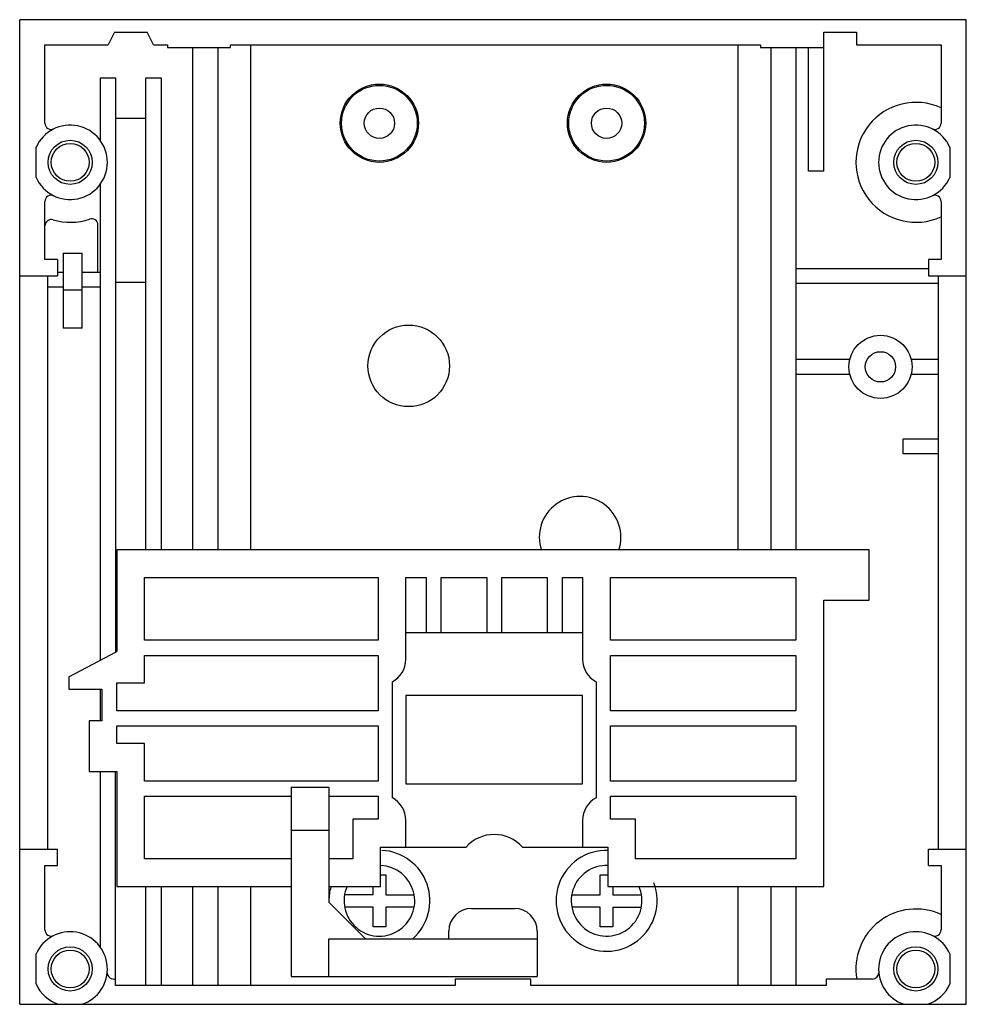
# Model space of a CAD drawing. Header units: millimetres. Extents: x 10.3 to 85.3, y 27.5 to 105.5.
import ezdxf

# ---------------------------------------------------------------- set-up
doc = ezdxf.new("R2010")
doc.units = ezdxf.units.MM
doc.header["$LTSCALE"] = 8.702009
doc.layers.get('0').update_dxf_attribs({"linetype": 'CONTINUOUS'})

msp = doc.modelspace()

# ---------------------------------------------------------------- linework, layer by layer
at = {"color": 7, "linetype": 'Continuous'}
for p, q in [((10.349, 27.503), (10.349, 105.503)), ((85.349, 105.503), (10.349, 105.503)), ((85.349, 27.503), (85.349, 105.503)), ((17.849, 104.503), (17.349, 103.503)), ((17.849, 104.503), (20.449, 104.503)), ((20.949, 103.503), (20.449, 104.503)), ((74.049, 93.503), (74.049, 104.503)), ((74.049, 104.503), (76.649, 104.503)), ((76.649, 104.503), (76.649, 103.503)), ((12.349, 97.31), (12.349, 103.503)), ((12.349, 103.503), (17.349, 103.503)), ((20.949, 103.503), (22.049, 103.503)), ((22.049, 103.503), (22.049, 103.303)), ((22.049, 103.303), (27.049, 103.303)), ((24.049, 103.303), (24.049, 63.518)), ((26.049, 103.303), (26.049, 63.518)), ((27.049, 103.303), (27.049, 103.503)), ((27.049, 103.503), (69.049, 103.503)), ((28.649, 103.503), (28.649, 63.518)), ((67.249, 103.503), (67.249, 63.518)), ((69.049, 103.503), (69.049, 103.303)), ((69.049, 103.303), (74.049, 103.303)), ((69.849, 103.303), (69.849, 63.518)), ((71.849, 103.303), (71.849, 63.518)), ((72.849, 93.503), (72.849, 103.303)), ((76.649, 103.503), (83.349, 103.503)), ((83.349, 103.503), (83.349, 97.31)), ((16.749, 95.919), (16.749, 100.903)), ((16.749, 100.903), (17.949, 100.903)), ((17.949, 100.903), (17.949, 55.405)), ((20.349, 63.518), (20.349, 100.903)), ((20.349, 100.903), (21.549, 100.903)), ((21.549, 100.903), (21.549, 63.518)), ((17.949, 97.703), (20.349, 97.703)), ((11.649, 93.015), (11.649, 95.392)), ((84.049, 95.392), (84.049, 93.015)), ((74.049, 93.503), (72.849, 93.503)), ((16.749, 54.774), (16.749, 92.488)), ((12.349, 86.503), (12.349, 91.096)), ((83.349, 91.096), (83.349, 86.503)), ((16.549, 85.503), (16.549, 89.236)), ((13.799, 87.003), (13.799, 81.073)), ((13.799, 87.003), (15.299, 87.003)), ((15.299, 81.073), (15.299, 87.003)), ((13.349, 86.503), (12.349, 86.503)), ((13.349, 86.503), (13.349, 85.203)), ((71.849, 85.803), (82.349, 85.803)), ((83.349, 86.503), (82.349, 86.503)), ((82.349, 86.503), (82.349, 85.203)), ((10.349, 85.203), (13.349, 85.203)), ((12.549, 85.203), (12.549, 39.803)), ((13.349, 85.503), (13.799, 85.503)), ((15.299, 85.503), (16.749, 85.503)), ((82.349, 85.203), (85.349, 85.203)), ((83.149, 39.803), (83.149, 85.203)), ((13.799, 84.303), (12.549, 84.303)), ((16.749, 84.303), (15.299, 84.303)), ((17.949, 84.703), (20.349, 84.703)), ((83.149, 84.603), (71.849, 84.603)), ((15.299, 84.073), (13.799, 84.073)), ((15.299, 81.073), (13.799, 81.073)), ((71.849, 78.603), (76.122, 78.603)), ((80.976, 78.603), (83.149, 78.603)), ((76.122, 77.403), (71.849, 77.403)), ((83.149, 77.403), (80.976, 77.403)), ((80.351, 72.303), (83.149, 72.303)), ((80.351, 71.103), (80.351, 72.303)), ((83.149, 71.103), (80.351, 71.103)), ((18.049, 63.518), (18.049, 55.458)), ((77.649, 63.518), (18.049, 63.518)), ((77.649, 59.518), (77.649, 63.518)), ((20.249, 56.338), (20.249, 61.318)), ((20.249, 61.318), (38.749, 61.318)), ((38.749, 61.318), (38.749, 56.338)), ((40.949, 54.829), (40.949, 61.318)), ((40.949, 61.318), (42.549, 61.318)), ((42.549, 61.318), (42.549, 56.958)), ((43.749, 56.958), (43.749, 61.318)), ((43.749, 61.318), (47.349, 61.318)), ((47.349, 61.318), (47.349, 56.958)), ((48.549, 61.318), (52.149, 61.318)), ((48.549, 56.958), (48.549, 61.318)), ((52.149, 61.318), (52.149, 56.958)), ((53.349, 61.318), (54.949, 61.318)), ((53.349, 56.958), (53.349, 61.318)), ((54.949, 61.318), (54.949, 54.829)), ((57.149, 61.318), (71.849, 61.318)), ((57.149, 56.338), (57.149, 61.318)), ((71.849, 61.318), (71.849, 56.338)), ((74.049, 59.518), (77.649, 59.518)), ((74.049, 36.833), (74.049, 59.518)), ((40.949, 56.958), (54.949, 56.958)), ((38.749, 56.338), (20.249, 56.338)), ((71.849, 56.338), (57.149, 56.338)), ((14.249, 53.458), (18.049, 55.458)), ((20.249, 52.958), (20.249, 55.138)), ((20.249, 55.138), (38.749, 55.138)), ((38.749, 55.138), (38.749, 50.763)), ((57.149, 55.138), (71.849, 55.138)), ((57.149, 50.763), (57.149, 55.138)), ((71.849, 55.138), (71.849, 50.763)), ((14.249, 53.458), (14.249, 52.458)), ((39.874, 43.86), (39.874, 53.056)), ((56.025, 53.056), (56.025, 43.86)), ((14.249, 52.458), (16.849, 52.458)), ((16.749, 49.958), (16.749, 52.458)), ((16.849, 52.458), (16.849, 49.958)), ((18.049, 50.763), (18.049, 52.958)), ((18.049, 52.958), (20.249, 52.958)), ((54.949, 51.958), (40.949, 51.958)), ((40.949, 51.958), (40.949, 44.958)), ((54.949, 44.958), (54.949, 51.958)), ((38.749, 50.763), (18.049, 50.763)), ((71.849, 50.763), (57.149, 50.763)), ((15.849, 49.958), (15.849, 45.958)), ((16.849, 49.958), (15.849, 49.958)), ((18.049, 48.158), (18.049, 49.563)), ((18.049, 49.563), (38.749, 49.563)), ((38.749, 49.563), (38.749, 45.188)), ((57.149, 49.563), (71.849, 49.563)), ((57.149, 45.188), (57.149, 49.563)), ((71.849, 49.563), (71.849, 45.188)), ((20.249, 48.158), (18.049, 48.158)), ((20.249, 45.188), (20.249, 48.158)), ((15.849, 45.958), (18.049, 45.958)), ((16.749, 32.019), (16.749, 45.958)), ((17.949, 29.003), (17.949, 45.958)), ((18.049, 45.958), (18.049, 36.833)), ((38.749, 45.188), (20.249, 45.188)), ((31.849, 44.703), (34.849, 44.703)), ((31.849, 44.703), (31.849, 29.703)), ((34.849, 44.703), (34.849, 35.603)), ((40.949, 44.958), (54.949, 44.958)), ((71.849, 45.188), (57.149, 45.188)), ((20.249, 39.033), (20.249, 43.988)), ((20.249, 43.988), (31.849, 43.988)), ((34.849, 43.988), (38.749, 43.988)), ((38.749, 43.988), (38.749, 42.158)), ((57.149, 43.988), (71.849, 43.988)), ((57.149, 42.158), (57.149, 43.988)), ((71.849, 43.988), (71.849, 39.033)), ((38.749, 42.158), (36.749, 42.158)), ((36.749, 42.158), (36.749, 39.033)), ((59.149, 42.158), (57.149, 42.158)), ((59.149, 39.033), (59.149, 42.158)), ((40.949, 39.958), (40.949, 42.087)), ((54.949, 42.087), (54.949, 39.958)), ((31.849, 41.303), (34.849, 41.303)), ((10.349, 39.803), (13.349, 39.803)), ((13.349, 38.503), (13.349, 39.803)), ((38.949, 39.958), (45.713, 39.958)), ((38.949, 36.833), (38.949, 39.958)), ((50.185, 39.958), (56.949, 39.958)), ((56.949, 39.958), (56.949, 36.833)), ((82.349, 39.803), (85.349, 39.803)), ((82.349, 38.503), (82.349, 39.803)), ((31.849, 39.033), (20.249, 39.033)), ((36.749, 39.033), (34.849, 39.033)), ((71.849, 39.033), (59.149, 39.033)), ((12.349, 33.41), (12.349, 38.503)), ((12.349, 38.503), (13.349, 38.503)), ((82.349, 38.503), (83.349, 38.503)), ((83.349, 38.503), (83.349, 33.41)), ((38.949, 37.749), (39.348, 37.749)), ((39.348, 37.749), (39.348, 36.188)), ((56.349, 37.749), (56.949, 37.749)), ((56.349, 36.188), (56.349, 37.749)), ((18.049, 36.833), (31.849, 36.833)), ((20.349, 29.003), (20.349, 36.833)), ((21.549, 36.833), (21.549, 29.003)), ((24.049, 36.833), (24.049, 29.003)), ((26.049, 36.833), (26.049, 29.003)), ((28.649, 36.833), (28.649, 29.003)), ((34.849, 36.833), (38.949, 36.833)), ((38.351, 36.188), (38.351, 36.833)), ((56.949, 36.833), (74.049, 36.833)), ((57.349, 36.833), (57.349, 36.188)), ((67.249, 36.833), (67.249, 29.003)), ((69.849, 36.833), (69.849, 29.003)), ((71.849, 36.833), (71.849, 29.003)), ((38.351, 36.188), (36.092, 36.188)), ((39.348, 36.188), (41.607, 36.188)), ((54.092, 36.188), (56.349, 36.188)), ((57.349, 36.188), (59.607, 36.188)), ((34.849, 35.603), (37.749, 32.703)), ((38.351, 35.192), (36.097, 35.192)), ((38.351, 33.645), (38.351, 35.192)), ((41.602, 35.192), (39.348, 35.192)), ((39.348, 35.192), (39.348, 33.645)), ((46.149, 35.103), (49.549, 35.103)), ((56.349, 35.192), (54.097, 35.192)), ((56.349, 33.645), (56.349, 35.192)), ((57.349, 35.192), (59.602, 35.192)), ((57.349, 35.192), (57.349, 33.645)), ((39.348, 33.645), (38.351, 33.645)), ((57.349, 33.645), (56.349, 33.645)), ((44.349, 32.703), (44.349, 33.303)), ((51.349, 33.303), (51.349, 29.703)), ((34.849, 32.703), (51.349, 32.703)), ((34.849, 29.703), (34.849, 32.703)), ((11.649, 29.115), (11.649, 31.492)), ((84.049, 31.492), (84.049, 29.115)), ((31.849, 29.703), (51.349, 29.703)), ((44.849, 29.003), (17.949, 29.003)), ((50.849, 29.503), (44.849, 29.503)), ((44.849, 29.503), (44.849, 29.003)), ((50.849, 29.003), (50.849, 29.503)), ((74.249, 29.003), (50.849, 29.003)), ((77.912, 29.503), (74.249, 29.503)), ((74.249, 29.503), (74.249, 29.003)), ((10.349, 27.503), (85.349, 27.503))]:
    msp.add_line(p, q, dxfattribs=at)
for centre, radius in [((38.849, 97.303), 3.1), ((38.849, 97.303), 3), ((56.849, 97.303), 3.1), ((56.849, 97.303), 3), ((38.849, 97.303), 1.2), ((56.849, 97.303), 1.2), ((14.349, 94.203), 1.75), ((81.349, 94.203), 1.75), ((14.349, 94.203), 1.5), ((81.349, 94.203), 1.5), ((41.173, 78.08), 3.232), ((78.549, 78.003), 2.5), ((78.549, 78.003), 1.2), ((14.349, 30.303), 1.75), ((81.349, 30.303), 1.75), ((14.349, 30.303), 1.5), ((81.349, 30.303), 1.5)]:
    msp.add_circle(centre, radius, dxfattribs=at)
for centre, radius, start, end in [((81.351, 94.203), 4.75, 65.1196, 294.8804), ((14.349, 94.203), 2.95, 203.75814, 156.24186), ((12.849, 97.31), 0.5, 180, 295.77146), ((81.349, 94.203), 2.95, 23.75814, 336.24186), ((82.849, 97.31), 0.5, 244.22854, 360), ((12.849, 91.096), 0.5, 64.22854, 180), ((82.849, 91.096), 0.5, 0, 115.77146), ((14.349, 94.203), 4.75, 253.39845, 288.89347), ((16.049, 89.236), 0.5, 0, 108.89347), ((12.849, 89.172), 0.5, 73.39845, 180), ((54.749, 64.503), 3.232, 341.702, 198.29768), ((38.949, 54.829), 2, 297.54554, 360), ((56.949, 54.829), 2, 180, 242.45446), ((38.949, 42.087), 2, 0, 62.45446), ((56.949, 42.087), 2, 117.54554, 180), ((47.949, 37.958), 3, 41.81031, 138.18969), ((38.849, 35.703), 4, 311.40962, 87.15546), ((56.849, 35.703), 4, 87.94743, 20.72546), ((38.849, 35.703), 2.8, 155.50783, 87.84352), ((56.849, 35.703), 2.8, 87.84352, 24.49241), ((38.849, 35.703), 4, 164.36427, 180), ((46.149, 33.303), 1.8, 90, 180), ((49.549, 33.303), 1.8, 0, 90), ((81.351, 30.303), 4.75, 65.1196, 189.69603), ((14.349, 30.303), 2.95, 288.34974, 156.24186), ((12.849, 33.41), 0.5, 180, 295.77146), ((81.349, 30.303), 2.95, 23.75814, 251.65026), ((82.849, 33.41), 0.5, 244.22854, 360), ((17.786, 30.003), 0.5, 179.99299, 289.03444), ((77.912, 30.003), 0.5, 270, 360), ((14.349, 30.303), 2.95, 203.75814, 251.65026), ((81.349, 30.303), 2.95, 288.34974, 336.24186)]:
    msp.add_arc(centre, radius, start, end, dxfattribs=at)

doc.saveas('drawing.dxf')
